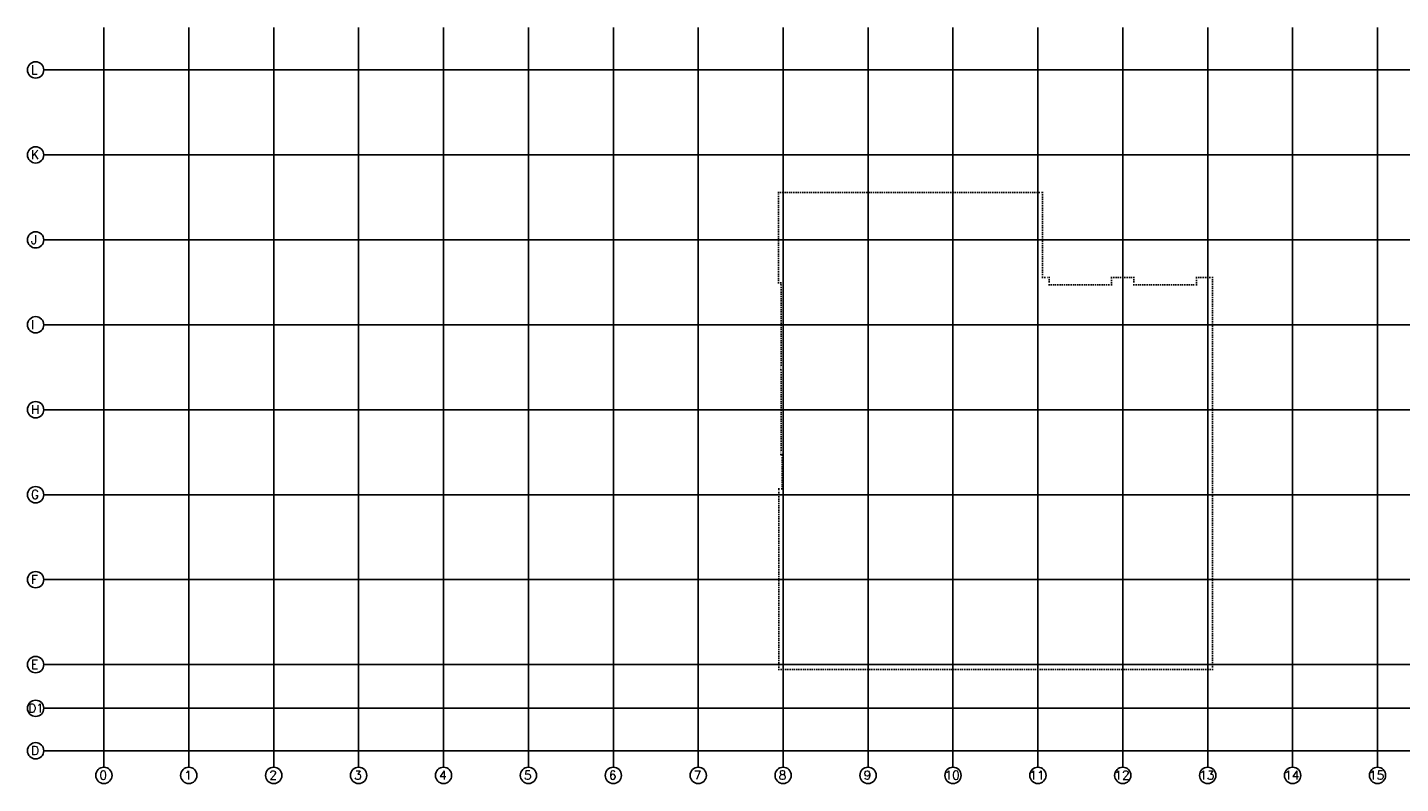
# Model space of a CAD drawing. Header units: millimetres. Extents: x -4320 to 196170, y -22335 to 100240.
# Tile 1 of 3: x -4320 to 73301, y -1850 to 40870. Entities that reach past the tile are written whole.
import ezdxf

# ---------------------------------------------------------------- set-up
doc = ezdxf.new("R2010")
doc.units = ezdxf.units.MM
doc.header["$LTSCALE"] = 100
doc.linetypes.add('HIDDEN2', pattern=[1.25, 0.25, -1])
doc.layers.add('BL$11---_Situatie contour', color=1, linetype='HIDDEN2')
doc.layers.add('BL$7----_Stramien', color=255, linetype='Continuous')
doc.styles.add('ROMAND', font='romand', dxfattribs={"height": 250})

# ---------------------------------------------------------------- blocks, each defined once
blk = doc.blocks.new('stramien')
at = {"layer": 'BL$7----_Stramien'}
for p, q in [((0, 36000), (0, -4800)), ((4800, 36000), (4800, -4800)), ((9600, 36000), (9600, -4800)), ((14400, 36000), (14400, -4800)), ((19200, 36000), (19200, -4800)), ((24000, 36000), (24000, -4800)), ((28800, 36000), (28800, -4800)), ((33600, 36000), (33600, -4800)), ((38400, 36000), (38400, -4800)), ((38400, 36000), (38400, -4800)), ((43200, 36000), (43200, -4800)), ((48000, 36000), (48000, -4800)), ((52800, 36000), (52800, -4800)), ((57600, 36000), (57600, -4800)), ((62400, 36000), (62400, -4800)), ((67200, 36000), (67200, -4800)), ((72000, 36000), (72000, -4800)), ((-3400, 33600), (-2400, 33600)), ((-2400, 33600), (141600, 33600)), ((-3400, 28800), (-2400, 28800)), ((-2400, 28800), (141600, 28800)), ((-3400, 24000), (-2400, 24000)), ((-2400, 24000), (141600, 24000)), ((-3400, 19200), (-2400, 19200)), ((-2400, 19200), (194250, 19200)), ((-3400, 14400), (-2400, 14400)), ((-2947, 14400), (-2400, 14400)), ((-2400, 14400), (194250, 14400)), ((-3400, 9600), (-2400, 9600)), ((-2947, 9600), (-2400, 9600)), ((-2400, 9600), (194250, 9600)), ((-3400, 4800), (-2400, 4800)), ((-2947, 4800), (-2400, 4800)), ((-2400, 4800), (194250, 4800)), ((-3400, 0), (-2400, 0)), ((-2947, 0), (-2400, 0)), ((-2400, 0), (30053, 0)), ((30053, 0), (194250, 0)), ((-3400, -2470), (195250, -2470)), ((-3400, -4870), (195250, -4870)), ((0, -5800), (0, -4800)), ((4800, -5800), (4800, -4800)), ((9600, -5800), (9600, -4800)), ((14400, -5800), (14400, -4800)), ((19200, -5800), (19200, -4800)), ((24000, -5800), (24000, -4800)), ((28800, -5800), (28800, -4800)), ((33600, -5800), (33600, -4800)), ((38400, -5800), (38400, -4800)), ((43200, -5800), (43200, -4800)), ((48000, -5800), (48000, -4800)), ((52800, -5800), (52800, -4800)), ((57600, -5800), (57600, -4800)), ((62400, -5800), (62400, -4800)), ((67200, -5800), (67200, -4800)), ((72000, -5800), (72000, -4800))]:
    blk.add_line(p, q, dxfattribs=at)
at = {"layer": 'BL$7----_Stramien', "linetype": 'Continuous', "lineweight": 13}
for p, q in [((48000, -5800), (48000, -4800)), ((52800, -5800), (52800, -4800)), ((57600, -5800), (57600, -4800)), ((62400, -5800), (62400, -4800)), ((67200, -5800), (67200, -4800))]:
    blk.add_line(p, q, dxfattribs=at)
at = {"layer": 'BL$7----_Stramien'}
for centre in [(-3860, 33600), (-3860, 28800), (-3860, 24000), (-3860, 19200), (-3860, 14400), (-3860, 9600), (-3860, 4800), (-3860, 0), (-3860, -2470), (-3860, -4870), (0, -6260), (4800, -6260), (9600, -6260), (14400, -6260), (19200, -6260), (24000, -6260), (28800, -6260), (33600, -6260), (38400, -6260), (43200, -6260), (48000, -6260), (52800, -6260), (57600, -6260), (62400, -6260), (67200, -6260), (72000, -6260)]:
    blk.add_circle(centre, 460, dxfattribs=at)
at = {"layer": 'BL$7----_Stramien', "style": 'ROMAND'}
for s, p in [('L', (-4121, 33362)), ('K', (-4121, 28562)), ('J', (-4121, 23762)), ('I', (-4121, 18962)), ('H', (-4121, 14162)), ('G', (-4121, 9362)), ('F', (-4121, 4562)), ('E', (-4121, -238)), ('D1', (-4279, -2708)), ('D', (-4114, -5108)), ('0', (-250, -6498)), ('1', (4550, -6498)), ('2', (9350, -6498)), ('3', (14150, -6498)), ('4', (18950, -6498)), ('5', (23750, -6498)), ('6', (28550, -6498)), ('7', (33350, -6498)), ('8', (38150, -6498)), ('9', (42950, -6498)), ('10', (47523, -6498)), ('11', (52323, -6498)), ('12', (57123, -6498)), ('13', (61923, -6498)), ('14', (66723, -6498)), ('15', (71523, -6498))]:
    blk.add_text(s, height=500, rotation=360, dxfattribs=at).set_placement(p)

msp = doc.modelspace()

# ---------------------------------------------------------------- linework, layer by layer
at = {"layer": 'BL$11---_Situatie contour'}
msp.add_lwpolyline([(38130, 31540), (53070, 31540), (53070, 26740), (53430, 26740), (53430, 26320), (56970, 26320), (56970, 26740), (58230, 26740), (58230, 26320), (61770, 26320), (61770, 26740), (62670, 26740), (62670, 4600), (38160, 4600), (38160, 14800), (38340, 14800), (38340, 16745), (38275, 16745), (38275, 16995), (38285, 16995), (38285, 21545), (38275, 21545), (38275, 21795), (38295, 21795), (38295, 26345), (38275, 26345), (38275, 26440), (38130, 26440)], close=True, dxfattribs=at)

# ---------------------------------------------------------------- block references
msp.add_blockref('stramien', (0, 4870))

doc.saveas('drawing.dxf')
